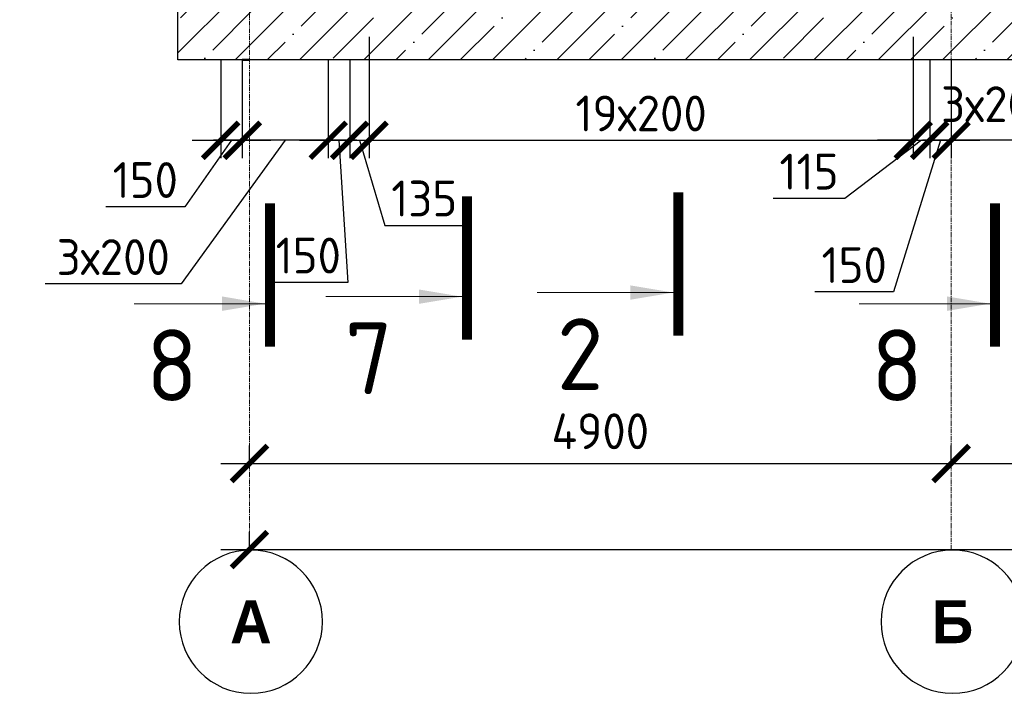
# Model space of a CAD drawing. Header units: millimetres. Extents: x 349531 to 1063351, y -131924 to 96186.
# Tile 112 of 228: x 571032 to 577907, y -31319 to -26616. Entities that reach past the tile are written whole.
import ezdxf

# ---------------------------------------------------------------- set-up
doc = ezdxf.new("R2010")
doc.units = ezdxf.units.MM
doc.linetypes.add('______5', pattern=[1100, 800, -100, 100, -100])
doc.linetypes.add('осевая', pattern=[50.8, 31.75, -6.35, 6.35, -6.35])
for name, color, linetype, lineweight in [('Standard', 7, 'Continuous', 25), ('Оси', 40, '______5', 18), ('размер', 1, 'Continuous', 25), ('РАЗМЕРЫ', 1, 'Continuous', 9), ('Узлы', 7, 'Continuous', 0)]:
    doc.layers.add(name, color=color, linetype=linetype, lineweight=lineweight)
doc.styles.add('Century Gothic', font='GOTHIC.TTF')
doc.styles.add('GOST-2.304_Type-B', font='GOST_Common.ttf')
doc.dimstyles.new('СПДС', dxfattribs={"dimscale": 100, "dimtxt": 2.5, "dimasz": 2.5, "dimexe": 1.25, "dimexo": 0, "dimtad": 1, "dimdec": 0, "dimtxsty": 'GOST-2.304_Type-B', "dimblk": 'ARCHTICK', "dimcen": 2.5, "dimdle": 2, "dimadec": 0, "dimazin": 2, "dimtfac": 0.75, "dimtdec": 0, "dimtmove": 1, "dimatfit": 3, "dimfxl": 1, "dimtolj": 1, "dimarcsym": 1})

# ---------------------------------------------------------------- blocks, each defined once
blk = doc.blocks.new('_ArchTick')
at = {"color": 0, "linetype": 'ByBlock', "const_width": 0.15}
blk.add_lwpolyline([(-0.5, -0.5), (0.5, 0.5)], dxfattribs=at)
blk = doc.blocks.new('*D775')
at = {"color": 0, "lineweight": -2, "transparency": 16777216}
for p, q in [((523723, -30243.5), (523723, -30118.5)), ((570523, -30357.9), (570523, -30118.5)), ((523523, -30243.5), (570723, -30243.5))]:
    blk.add_line(p, q, dxfattribs=at)
at = {"layer": 'DEFPOINTS', "color": 0, "transparency": 16777216}
for p in [(523723, -30243.5), (570523, -30243.5), (570523, -30357.9)]:
    blk.add_point(p, dxfattribs=at)
at = {"color": 0, "lineweight": -2, "transparency": 16777216, "xscale": 250, "yscale": 250, "zscale": 250, "rotation": 180}
blk.add_blockref('_ArchTick', (523723, -30243.5), dxfattribs=at)
at = {"color": 0, "lineweight": -2, "transparency": 16777216, "xscale": 250, "yscale": 250, "zscale": 250}
blk.add_blockref('_ArchTick', (570523, -30243.5), dxfattribs=at)
at = {"color": 0, "transparency": 16777216, "insert": (541940.4, -30132.9), "char_height": 250, "width": 104166.667, "attachment_point": 5, "style": 'GOST-2.304_Type-B'}
blk.add_mtext('\\A1;46800', dxfattribs=at)
blk = doc.blocks.new('*D777')
at = {"color": 0, "lineweight": -2, "transparency": 16777216}
for p, q in [((527823, -29726.7), (527823, -29601.7)), ((532023, -29726.7), (532023, -29601.7)), ((527623, -29726.7), (532223, -29726.7))]:
    blk.add_line(p, q, dxfattribs=at)
at = {"layer": 'DEFPOINTS', "color": 0, "transparency": 16777216}
for p in [(527823, -29726.7), (532023, -29726.7), (532023, -29726.7)]:
    blk.add_point(p, dxfattribs=at)
at = {"color": 0, "lineweight": -2, "transparency": 16777216, "xscale": 250, "yscale": 250, "zscale": 250, "rotation": 180}
blk.add_blockref('_ArchTick', (527823, -29726.7), dxfattribs=at)
at = {"color": 0, "lineweight": -2, "transparency": 16777216, "xscale": 250, "yscale": 250, "zscale": 250}
blk.add_blockref('_ArchTick', (532023, -29726.7), dxfattribs=at)
at = {"color": 0, "transparency": 16777216, "insert": (529897.8, -29501.7), "char_height": 250, "width": 83333.333, "attachment_point": 5, "style": 'GOST-2.304_Type-B'}
blk.add_mtext('\\A1;4200', dxfattribs=at)
blk = doc.blocks.new('*D778')
at = {"color": 0, "lineweight": -2, "transparency": 16777216}
for p, q in [((532473, -29726.7), (532473, -29601.7)), ((537073, -29726.7), (537073, -29601.7)), ((532273, -29726.7), (537273, -29726.7))]:
    blk.add_line(p, q, dxfattribs=at)
at = {"layer": 'DEFPOINTS', "color": 0, "transparency": 16777216}
for p in [(532473, -29726.7), (537073, -29726.7), (537073, -29726.7)]:
    blk.add_point(p, dxfattribs=at)
at = {"color": 0, "lineweight": -2, "transparency": 16777216, "xscale": 250, "yscale": 250, "zscale": 250, "rotation": 180}
blk.add_blockref('_ArchTick', (532473, -29726.7), dxfattribs=at)
at = {"color": 0, "lineweight": -2, "transparency": 16777216, "xscale": 250, "yscale": 250, "zscale": 250}
blk.add_blockref('_ArchTick', (537073, -29726.7), dxfattribs=at)
at = {"color": 0, "transparency": 16777216, "insert": (534747.8, -29501.7), "char_height": 250, "width": 83333.333, "attachment_point": 5, "style": 'GOST-2.304_Type-B'}
blk.add_mtext('\\A1;4600', dxfattribs=at)
blk = doc.blocks.new('*D779')
at = {"color": 0, "lineweight": -2, "transparency": 16777216}
for p, q in [((537073, -29726.7), (537073, -29601.7)), ((540523, -29726.7), (540523, -29601.7)), ((536873, -29726.7), (540723, -29726.7))]:
    blk.add_line(p, q, dxfattribs=at)
at = {"layer": 'DEFPOINTS', "color": 0, "transparency": 16777216}
for p in [(537073, -29726.7), (540523, -29726.7), (540523, -29726.7)]:
    blk.add_point(p, dxfattribs=at)
at = {"color": 0, "lineweight": -2, "transparency": 16777216, "xscale": 250, "yscale": 250, "zscale": 250, "rotation": 180}
blk.add_blockref('_ArchTick', (537073, -29726.7), dxfattribs=at)
at = {"color": 0, "lineweight": -2, "transparency": 16777216, "xscale": 250, "yscale": 250, "zscale": 250}
blk.add_blockref('_ArchTick', (540523, -29726.7), dxfattribs=at)
at = {"color": 0, "transparency": 16777216, "insert": (538772.8, -29501.7), "char_height": 250, "width": 83333.333, "attachment_point": 5, "style": 'GOST-2.304_Type-B'}
blk.add_mtext('\\A1;3450', dxfattribs=at)
blk = doc.blocks.new('*D780')
at = {"color": 0, "lineweight": -2, "transparency": 16777216}
for p, q in [((540523, -29726.7), (540523, -29601.7)), ((543573, -29726.7), (543573, -29601.7)), ((540323, -29726.7), (543773, -29726.7))]:
    blk.add_line(p, q, dxfattribs=at)
at = {"layer": 'DEFPOINTS', "color": 0, "transparency": 16777216}
for p in [(540523, -29726.7), (543573, -29726.7), (543573, -29726.7)]:
    blk.add_point(p, dxfattribs=at)
at = {"color": 0, "lineweight": -2, "transparency": 16777216, "xscale": 250, "yscale": 250, "zscale": 250, "rotation": 180}
blk.add_blockref('_ArchTick', (540523, -29726.7), dxfattribs=at)
at = {"color": 0, "lineweight": -2, "transparency": 16777216, "xscale": 250, "yscale": 250, "zscale": 250}
blk.add_blockref('_ArchTick', (543573, -29726.7), dxfattribs=at)
at = {"color": 0, "transparency": 16777216, "insert": (542022.8, -29501.7), "char_height": 250, "width": 83333.333, "attachment_point": 5, "style": 'GOST-2.304_Type-B'}
blk.add_mtext('\\A1;3050', dxfattribs=at)
blk = doc.blocks.new('*D781')
at = {"color": 0, "lineweight": -2, "transparency": 16777216}
for p, q in [((543573, -29726.7), (543573, -29601.7)), ((545123, -29726.7), (545123, -29601.7)), ((543373, -29726.7), (545323, -29726.7))]:
    blk.add_line(p, q, dxfattribs=at)
at = {"layer": 'DEFPOINTS', "color": 0, "transparency": 16777216}
for p in [(543573, -29726.7), (545123, -29726.7), (545123, -29726.7)]:
    blk.add_point(p, dxfattribs=at)
at = {"color": 0, "lineweight": -2, "transparency": 16777216, "xscale": 250, "yscale": 250, "zscale": 250, "rotation": 180}
blk.add_blockref('_ArchTick', (543573, -29726.7), dxfattribs=at)
at = {"color": 0, "lineweight": -2, "transparency": 16777216, "xscale": 250, "yscale": 250, "zscale": 250}
blk.add_blockref('_ArchTick', (545123, -29726.7), dxfattribs=at)
at = {"color": 0, "transparency": 16777216, "insert": (544348, -29501.7), "char_height": 250, "width": 83333.333, "attachment_point": 5, "style": 'GOST-2.304_Type-B'}
blk.add_mtext('\\A1;1550', dxfattribs=at)
blk = doc.blocks.new('*D782')
at = {"color": 0, "lineweight": -2, "transparency": 16777216}
for p, q in [((545123, -29726.7), (545123, -29601.7)), ((550823, -29726.7), (550823, -29601.7)), ((544923, -29726.7), (551023, -29726.7))]:
    blk.add_line(p, q, dxfattribs=at)
at = {"layer": 'DEFPOINTS', "color": 0, "transparency": 16777216}
for p in [(545123, -29726.7), (550823, -29726.7), (550823, -29726.7)]:
    blk.add_point(p, dxfattribs=at)
at = {"color": 0, "lineweight": -2, "transparency": 16777216, "xscale": 250, "yscale": 250, "zscale": 250, "rotation": 180}
blk.add_blockref('_ArchTick', (545123, -29726.7), dxfattribs=at)
at = {"color": 0, "lineweight": -2, "transparency": 16777216, "xscale": 250, "yscale": 250, "zscale": 250}
blk.add_blockref('_ArchTick', (550823, -29726.7), dxfattribs=at)
at = {"color": 0, "transparency": 16777216, "insert": (547947.8, -29501.7), "char_height": 250, "width": 83333.333, "attachment_point": 5, "style": 'GOST-2.304_Type-B'}
blk.add_mtext('\\A1;5700', dxfattribs=at)
blk = doc.blocks.new('*D783')
at = {"color": 0, "lineweight": -2, "transparency": 16777216}
for p, q in [((550823, -29726.7), (550823, -29601.7)), ((555223, -29726.7), (555223, -29601.7)), ((550623, -29726.7), (555423, -29726.7))]:
    blk.add_line(p, q, dxfattribs=at)
at = {"layer": 'DEFPOINTS', "color": 0, "transparency": 16777216}
for p in [(550823, -29726.7), (555223, -29726.7), (555223, -29726.7)]:
    blk.add_point(p, dxfattribs=at)
at = {"color": 0, "lineweight": -2, "transparency": 16777216, "xscale": 250, "yscale": 250, "zscale": 250, "rotation": 180}
blk.add_blockref('_ArchTick', (550823, -29726.7), dxfattribs=at)
at = {"color": 0, "lineweight": -2, "transparency": 16777216, "xscale": 250, "yscale": 250, "zscale": 250}
blk.add_blockref('_ArchTick', (555223, -29726.7), dxfattribs=at)
at = {"color": 0, "transparency": 16777216, "insert": (552997.8, -29501.7), "char_height": 250, "width": 83333.333, "attachment_point": 5, "style": 'GOST-2.304_Type-B'}
blk.add_mtext('\\A1;4400', dxfattribs=at)
blk = doc.blocks.new('*D784')
at = {"color": 0, "lineweight": -2, "transparency": 16777216}
for p, q in [((555223, -29726.7), (555223, -29601.7)), ((557523, -29726.7), (557523, -29601.7)), ((555023, -29726.7), (557723, -29726.7))]:
    blk.add_line(p, q, dxfattribs=at)
at = {"layer": 'DEFPOINTS', "color": 0, "transparency": 16777216}
for p in [(555223, -29726.7), (557523, -29726.7), (557523, -29726.7)]:
    blk.add_point(p, dxfattribs=at)
at = {"color": 0, "lineweight": -2, "transparency": 16777216, "xscale": 250, "yscale": 250, "zscale": 250, "rotation": 180}
blk.add_blockref('_ArchTick', (555223, -29726.7), dxfattribs=at)
at = {"color": 0, "lineweight": -2, "transparency": 16777216, "xscale": 250, "yscale": 250, "zscale": 250}
blk.add_blockref('_ArchTick', (557523, -29726.7), dxfattribs=at)
at = {"color": 0, "transparency": 16777216, "insert": (556347.8, -29501.7), "char_height": 250, "width": 83333.333, "attachment_point": 5, "style": 'GOST-2.304_Type-B'}
blk.add_mtext('\\A1;2300', dxfattribs=at)
blk = doc.blocks.new('*D785')
at = {"color": 0, "lineweight": -2, "transparency": 16777216}
for p, q in [((557523, -29726.7), (557523, -29601.7)), ((560523, -29726.7), (560523, -29601.7)), ((557323, -29726.7), (560723, -29726.7))]:
    blk.add_line(p, q, dxfattribs=at)
at = {"layer": 'DEFPOINTS', "color": 0, "transparency": 16777216}
for p in [(557523, -29726.7), (560523, -29726.7), (560523, -29726.7)]:
    blk.add_point(p, dxfattribs=at)
at = {"color": 0, "lineweight": -2, "transparency": 16777216, "xscale": 250, "yscale": 250, "zscale": 250, "rotation": 180}
blk.add_blockref('_ArchTick', (557523, -29726.7), dxfattribs=at)
at = {"color": 0, "lineweight": -2, "transparency": 16777216, "xscale": 250, "yscale": 250, "zscale": 250}
blk.add_blockref('_ArchTick', (560523, -29726.7), dxfattribs=at)
at = {"color": 0, "transparency": 16777216, "insert": (558997.8, -29501.7), "char_height": 250, "width": 83333.333, "attachment_point": 5, "style": 'GOST-2.304_Type-B'}
blk.add_mtext('\\A1;3000', dxfattribs=at)
blk = doc.blocks.new('*D786')
at = {"color": 0, "lineweight": -2, "transparency": 16777216}
for p, q in [((560523, -29726.7), (560523, -29601.7)), ((564323, -29726.7), (564323, -29601.7)), ((560323, -29726.7), (564523, -29726.7))]:
    blk.add_line(p, q, dxfattribs=at)
at = {"layer": 'DEFPOINTS', "color": 0, "transparency": 16777216}
for p in [(560523, -29726.7), (564323, -29726.7), (564323, -29726.7)]:
    blk.add_point(p, dxfattribs=at)
at = {"color": 0, "lineweight": -2, "transparency": 16777216, "xscale": 250, "yscale": 250, "zscale": 250, "rotation": 180}
blk.add_blockref('_ArchTick', (560523, -29726.7), dxfattribs=at)
at = {"color": 0, "lineweight": -2, "transparency": 16777216, "xscale": 250, "yscale": 250, "zscale": 250}
blk.add_blockref('_ArchTick', (564323, -29726.7), dxfattribs=at)
at = {"color": 0, "transparency": 16777216, "insert": (562423, -29501.7), "char_height": 250, "width": 83333.333, "attachment_point": 5, "style": 'GOST-2.304_Type-B'}
blk.add_mtext('\\A1;3800', dxfattribs=at)
blk = doc.blocks.new('*D787')
at = {"color": 0, "lineweight": -2, "transparency": 16777216}
for p, q in [((564323, -29726.7), (564323, -29601.7)), ((570523, -29726.7), (570523, -29601.7)), ((564123, -29726.7), (570723, -29726.7))]:
    blk.add_line(p, q, dxfattribs=at)
at = {"layer": 'DEFPOINTS', "color": 0, "transparency": 16777216}
for p in [(564323, -29726.7), (570523, -29726.7), (570523, -29726.7)]:
    blk.add_point(p, dxfattribs=at)
at = {"color": 0, "lineweight": -2, "transparency": 16777216, "xscale": 250, "yscale": 250, "zscale": 250, "rotation": 180}
blk.add_blockref('_ArchTick', (564323, -29726.7), dxfattribs=at)
at = {"color": 0, "lineweight": -2, "transparency": 16777216, "xscale": 250, "yscale": 250, "zscale": 250}
blk.add_blockref('_ArchTick', (570523, -29726.7), dxfattribs=at)
at = {"color": 0, "transparency": 16777216, "insert": (567397.8, -29501.7), "char_height": 250, "width": 83333.333, "attachment_point": 5, "style": 'GOST-2.304_Type-B'}
blk.add_mtext('\\A1;6200', dxfattribs=at)
blk = doc.blocks.new('*D789')
at = {"color": 0, "lineweight": -2, "transparency": 16777216}
for p, q in [((572635.6, -30315.4), (572635.6, -30190.4)), ((589035.6, -30315.4), (589035.6, -30190.4)), ((572435.6, -30315.4), (589235.6, -30315.4))]:
    blk.add_line(p, q, dxfattribs=at)
at = {"layer": 'DEFPOINTS', "color": 0, "transparency": 16777216}
for p in [(572635.6, -30315.4), (589035.6, -30315.4), (589035.6, -30315.4)]:
    blk.add_point(p, dxfattribs=at)
at = {"color": 0, "lineweight": -2, "transparency": 16777216, "xscale": 250, "yscale": 250, "zscale": 250, "rotation": 180}
blk.add_blockref('_ArchTick', (572635.6, -30315.4), dxfattribs=at)
at = {"color": 0, "lineweight": -2, "transparency": 16777216, "xscale": 250, "yscale": 250, "zscale": 250}
blk.add_blockref('_ArchTick', (589035.6, -30315.4), dxfattribs=at)
at = {"color": 0, "transparency": 16777216, "insert": (580477, -30090.4), "char_height": 250, "width": 104166.667, "attachment_point": 5, "style": 'GOST-2.304_Type-B'}
blk.add_mtext('\\A1;16400', dxfattribs=at)
blk = doc.blocks.new('NSY101')
at = {"color": 0, "linetype": 'ByBlock', "lineweight": -2}
blk.add_circle((0, 0), 50, dxfattribs=at)
blk = doc.blocks.new('*D790')
at = {"color": 0, "lineweight": -2, "transparency": 16777216}
for p, q in [((572635.6, -29714.3), (572635.6, -29589.3)), ((577535.6, -29714.3), (577535.6, -29589.3)), ((572435.6, -29714.3), (577735.6, -29714.3))]:
    blk.add_line(p, q, dxfattribs=at)
at = {"layer": 'DEFPOINTS', "color": 0, "transparency": 16777216}
for p in [(572635.6, -29714.3), (577535.6, -29714.3), (577535.6, -29714.3)]:
    blk.add_point(p, dxfattribs=at)
at = {"color": 0, "lineweight": -2, "transparency": 16777216, "xscale": 250, "yscale": 250, "zscale": 250, "rotation": 180}
blk.add_blockref('_ArchTick', (572635.6, -29714.3), dxfattribs=at)
at = {"color": 0, "lineweight": -2, "transparency": 16777216, "xscale": 250, "yscale": 250, "zscale": 250}
blk.add_blockref('_ArchTick', (577535.6, -29714.3), dxfattribs=at)
at = {"color": 0, "transparency": 16777216, "insert": (575085.6, -29489.3), "char_height": 250, "width": 83333.333, "attachment_point": 5, "style": 'GOST-2.304_Type-B'}
blk.add_mtext('\\A1;4900', dxfattribs=at)
blk = doc.blocks.new('*D791')
at = {"color": 0, "lineweight": -2, "transparency": 16777216}
for p, q in [((577535.6, -29714.3), (577535.6, -29589.3)), ((580035.6, -29714.3), (580035.6, -29589.3)), ((577335.6, -29714.3), (580235.6, -29714.3))]:
    blk.add_line(p, q, dxfattribs=at)
at = {"layer": 'DEFPOINTS', "color": 0, "transparency": 16777216}
for p in [(577535.6, -29714.3), (580035.6, -29714.3), (580035.6, -29714.3)]:
    blk.add_point(p, dxfattribs=at)
at = {"color": 0, "lineweight": -2, "transparency": 16777216, "xscale": 250, "yscale": 250, "zscale": 250, "rotation": 180}
blk.add_blockref('_ArchTick', (577535.6, -29714.3), dxfattribs=at)
at = {"color": 0, "lineweight": -2, "transparency": 16777216, "xscale": 250, "yscale": 250, "zscale": 250}
blk.add_blockref('_ArchTick', (580035.6, -29714.3), dxfattribs=at)
at = {"color": 0, "transparency": 16777216, "insert": (578760.5, -29489.3), "char_height": 250, "width": 83333.333, "attachment_point": 5, "style": 'GOST-2.304_Type-B'}
blk.add_mtext('\\A1;2500', dxfattribs=at)
blk = doc.blocks.new('*D792')
at = {"color": 0, "lineweight": -2, "transparency": 16777216}
for p, q in [((580035.6, -29714.3), (580035.6, -29589.3)), ((581835.6, -29714.3), (581835.6, -29589.3)), ((579835.6, -29714.3), (582035.6, -29714.3))]:
    blk.add_line(p, q, dxfattribs=at)
at = {"layer": 'DEFPOINTS', "color": 0, "transparency": 16777216}
for p in [(580035.6, -29714.3), (581835.6, -29714.3), (581835.6, -29714.3)]:
    blk.add_point(p, dxfattribs=at)
at = {"color": 0, "lineweight": -2, "transparency": 16777216, "xscale": 250, "yscale": 250, "zscale": 250, "rotation": 180}
blk.add_blockref('_ArchTick', (580035.6, -29714.3), dxfattribs=at)
at = {"color": 0, "lineweight": -2, "transparency": 16777216, "xscale": 250, "yscale": 250, "zscale": 250}
blk.add_blockref('_ArchTick', (581835.6, -29714.3), dxfattribs=at)
at = {"color": 0, "transparency": 16777216, "insert": (580910.5, -29489.3), "char_height": 250, "width": 83333.333, "attachment_point": 5, "style": 'GOST-2.304_Type-B'}
blk.add_mtext('\\A1;1800', dxfattribs=at)
blk = doc.blocks.new('*D793')
at = {"color": 0, "lineweight": -2, "transparency": 16777216}
for p, q in [((581835.6, -29714.3), (581835.6, -29589.3)), ((582935.6, -29714.3), (582935.6, -29589.3)), ((581635.6, -29714.3), (583135.6, -29714.3))]:
    blk.add_line(p, q, dxfattribs=at)
at = {"layer": 'DEFPOINTS', "color": 0, "transparency": 16777216}
for p in [(581835.6, -29714.3), (582935.6, -29714.3), (582935.6, -29714.3)]:
    blk.add_point(p, dxfattribs=at)
at = {"color": 0, "lineweight": -2, "transparency": 16777216, "xscale": 250, "yscale": 250, "zscale": 250, "rotation": 180}
blk.add_blockref('_ArchTick', (581835.6, -29714.3), dxfattribs=at)
at = {"color": 0, "lineweight": -2, "transparency": 16777216, "xscale": 250, "yscale": 250, "zscale": 250}
blk.add_blockref('_ArchTick', (582935.6, -29714.3), dxfattribs=at)
at = {"color": 0, "transparency": 16777216, "insert": (582385.6, -29489.3), "char_height": 250, "width": 83333.333, "attachment_point": 5, "style": 'GOST-2.304_Type-B'}
blk.add_mtext('\\A1;1100', dxfattribs=at)
blk = doc.blocks.new('*D794')
at = {"color": 0, "lineweight": -2, "transparency": 16777216}
for p, q in [((582935.6, -29714.3), (582935.6, -29589.3)), ((585935.6, -29714.3), (585935.6, -29589.3)), ((582735.6, -29714.3), (586135.6, -29714.3))]:
    blk.add_line(p, q, dxfattribs=at)
at = {"layer": 'DEFPOINTS', "color": 0, "transparency": 16777216}
for p in [(582935.6, -29714.3), (585935.6, -29714.3), (585935.6, -29714.3)]:
    blk.add_point(p, dxfattribs=at)
at = {"color": 0, "lineweight": -2, "transparency": 16777216, "xscale": 250, "yscale": 250, "zscale": 250, "rotation": 180}
blk.add_blockref('_ArchTick', (582935.6, -29714.3), dxfattribs=at)
at = {"color": 0, "lineweight": -2, "transparency": 16777216, "xscale": 250, "yscale": 250, "zscale": 250}
blk.add_blockref('_ArchTick', (585935.6, -29714.3), dxfattribs=at)
at = {"color": 0, "transparency": 16777216, "insert": (584410.5, -29489.3), "char_height": 250, "width": 83333.333, "attachment_point": 5, "style": 'GOST-2.304_Type-B'}
blk.add_mtext('\\A1;3000', dxfattribs=at)
blk = doc.blocks.new('*D795')
at = {"color": 0, "lineweight": -2, "transparency": 16777216}
for p, q in [((585935.6, -29714.3), (585935.6, -29589.3)), ((589035.6, -30137.8), (589035.6, -29589.3)), ((585735.6, -29714.3), (589235.6, -29714.3))]:
    blk.add_line(p, q, dxfattribs=at)
at = {"layer": 'DEFPOINTS', "color": 0, "transparency": 16777216}
for p in [(585935.6, -29714.3), (589035.6, -29714.3), (589035.6, -30137.8)]:
    blk.add_point(p, dxfattribs=at)
at = {"color": 0, "lineweight": -2, "transparency": 16777216, "xscale": 250, "yscale": 250, "zscale": 250, "rotation": 180}
blk.add_blockref('_ArchTick', (585935.6, -29714.3), dxfattribs=at)
at = {"color": 0, "lineweight": -2, "transparency": 16777216, "xscale": 250, "yscale": 250, "zscale": 250}
blk.add_blockref('_ArchTick', (589035.6, -29714.3), dxfattribs=at)
at = {"color": 0, "transparency": 16777216, "insert": (587485.6, -29489.3), "char_height": 250, "width": 83333.333, "attachment_point": 5, "style": 'GOST-2.304_Type-B'}
blk.add_mtext('\\A1;3100', dxfattribs=at)
blk = doc.blocks.new('*D848')
at = {"color": 0, "lineweight": -2, "transparency": 16777216}
for p, q in [((598649.9, -29135.4), (598649.9, -29889.1)), ((594550.2, -29764.1), (594550.2, -29639.1)), ((594350.2, -29764.1), (598849.9, -29764.1))]:
    blk.add_line(p, q, dxfattribs=at)
at = {"layer": 'DEFPOINTS', "color": 0, "transparency": 16777216}
for p in [(598649.9, -29135.4), (594550.2, -29764.1), (598649.9, -29764.1)]:
    blk.add_point(p, dxfattribs=at)
at = {"color": 0, "lineweight": -2, "transparency": 16777216, "xscale": 250, "yscale": 250, "zscale": 250, "rotation": 180}
blk.add_blockref('_ArchTick', (594550.2, -29764.1), dxfattribs=at)
at = {"color": 0, "lineweight": -2, "transparency": 16777216, "xscale": 250, "yscale": 250, "zscale": 250}
blk.add_blockref('_ArchTick', (598649.9, -29764.1), dxfattribs=at)
at = {"color": 0, "transparency": 16777216, "insert": (596600.1, -29539.1), "char_height": 250, "width": 83333.333, "attachment_point": 5, "style": 'GOST-2.304_Type-B'}
blk.add_mtext('\\A1;4100', dxfattribs=at)
blk = doc.blocks.new('*D1342')
at = {"layer": 'DEFPOINTS', "color": 0, "lineweight": 50, "transparency": 16777216}
for p in [(572435.6, -26896), (572585.6, -26896), (572585.6, -27457.9)]:
    blk.add_point(p, dxfattribs=at)
at = {"layer": 'РАЗМЕРЫ', "color": 0, "lineweight": -2, "transparency": 16777216}
for p, q in [((572435.6, -26896), (572435.6, -27582.9)), ((572585.6, -26896), (572585.6, -27582.9)), ((572510.6, -27457.9), (572183.5, -27922.7)), ((572235.6, -27457.9), (572785.6, -27457.9)), ((572183.5, -27922.7), (571633.5, -27922.7))]:
    blk.add_line(p, q, dxfattribs=at)
at = {"layer": 'РАЗМЕРЫ', "color": 0, "lineweight": -2, "transparency": 16777216, "xscale": 250, "yscale": 250, "zscale": 250, "rotation": 180}
blk.add_blockref('_ArchTick', (572435.6, -27457.9), dxfattribs=at)
at = {"layer": 'РАЗМЕРЫ', "color": 0, "lineweight": -2, "transparency": 16777216, "xscale": 250, "yscale": 250, "zscale": 250}
blk.add_blockref('_ArchTick', (572585.6, -27457.9), dxfattribs=at)
at = {"layer": 'РАЗМЕРЫ', "color": 0, "transparency": 16777216, "insert": (571908.5, -27735.2), "char_height": 250, "attachment_point": 5, "style": 'GOST-2.304_Type-B'}
blk.add_mtext('\\A1;150', dxfattribs=at)
blk = doc.blocks.new('*D1343')
at = {"layer": 'DEFPOINTS', "color": 0, "lineweight": 50, "transparency": 16777216}
for p in [(573185.6, -26896), (573335.6, -26896), (573335.6, -27457.9)]:
    blk.add_point(p, dxfattribs=at)
at = {"layer": 'РАЗМЕРЫ', "color": 0, "lineweight": -2, "transparency": 16777216}
for p, q in [((573185.6, -26896), (573185.6, -27582.9)), ((573335.6, -26896), (573335.6, -27582.9)), ((572985.6, -27457.9), (573535.6, -27457.9)), ((573260.6, -27457.9), (573321.6, -28450.1)), ((573321.6, -28450.1), (572771.6, -28450.1))]:
    blk.add_line(p, q, dxfattribs=at)
at = {"layer": 'РАЗМЕРЫ', "color": 0, "lineweight": -2, "transparency": 16777216, "xscale": 250, "yscale": 250, "zscale": 250, "rotation": 180}
blk.add_blockref('_ArchTick', (573185.6, -27457.9), dxfattribs=at)
at = {"layer": 'РАЗМЕРЫ', "color": 0, "lineweight": -2, "transparency": 16777216, "xscale": 250, "yscale": 250, "zscale": 250}
blk.add_blockref('_ArchTick', (573335.6, -27457.9), dxfattribs=at)
at = {"layer": 'РАЗМЕРЫ', "color": 0, "transparency": 16777216, "insert": (573046.6, -28262.6), "char_height": 250, "attachment_point": 5, "style": 'GOST-2.304_Type-B'}
blk.add_mtext('\\A1;150', dxfattribs=at)
blk = doc.blocks.new('*D1344')
at = {"layer": 'DEFPOINTS', "color": 0, "lineweight": 50, "transparency": 16777216}
for p in [(572585.6, -26947.8), (573185.6, -27054.4), (572585.6, -27457.9)]:
    blk.add_point(p, dxfattribs=at)
at = {"layer": 'РАЗМЕРЫ', "color": 0, "lineweight": -2, "transparency": 16777216}
for p, q in [((572585.6, -26947.8), (572585.6, -27582.9)), ((573185.6, -27054.4), (573185.6, -27582.9)), ((572885.6, -27457.9), (572159.8, -28460.6)), ((573385.6, -27457.9), (572385.6, -27457.9)), ((572159.8, -28460.6), (571209.8, -28460.6))]:
    blk.add_line(p, q, dxfattribs=at)
at = {"layer": 'РАЗМЕРЫ', "color": 0, "lineweight": -2, "transparency": 16777216, "xscale": 250, "yscale": 250, "zscale": 250, "rotation": 180}
blk.add_blockref('_ArchTick', (572585.6, -27457.9), dxfattribs=at)
at = {"layer": 'РАЗМЕРЫ', "color": 0, "lineweight": -2, "transparency": 16777216, "xscale": 250, "yscale": 250, "zscale": 250}
blk.add_blockref('_ArchTick', (573185.6, -27457.9), dxfattribs=at)
at = {"layer": 'РАЗМЕРЫ', "color": 0, "transparency": 16777216, "insert": (571684.8, -28273.1), "char_height": 250, "attachment_point": 5, "style": 'GOST-2.304_Type-B'}
blk.add_mtext('\\A1;3х200', dxfattribs=at)
blk = doc.blocks.new('*D1345')
at = {"layer": 'DEFPOINTS', "color": 0, "lineweight": 50, "transparency": 16777216}
for p in [(577385.6, -26896), (577535.6, -26896), (577535.6, -27457.9)]:
    blk.add_point(p, dxfattribs=at)
at = {"layer": 'РАЗМЕРЫ', "color": 0, "lineweight": -2, "transparency": 16777216}
for p, q in [((577385.6, -26896), (577385.6, -27582.9)), ((577535.6, -26896), (577535.6, -27582.9)), ((577460.6, -27457.9), (577133.5, -28516.4)), ((577185.6, -27457.9), (577735.6, -27457.9)), ((577133.5, -28516.4), (576583.5, -28516.4))]:
    blk.add_line(p, q, dxfattribs=at)
at = {"layer": 'РАЗМЕРЫ', "color": 0, "lineweight": -2, "transparency": 16777216, "xscale": 250, "yscale": 250, "zscale": 250, "rotation": 180}
blk.add_blockref('_ArchTick', (577385.6, -27457.9), dxfattribs=at)
at = {"layer": 'РАЗМЕРЫ', "color": 0, "lineweight": -2, "transparency": 16777216, "xscale": 250, "yscale": 250, "zscale": 250}
blk.add_blockref('_ArchTick', (577535.6, -27457.9), dxfattribs=at)
at = {"layer": 'РАЗМЕРЫ', "color": 0, "transparency": 16777216, "insert": (576858.5, -28328.9), "char_height": 250, "attachment_point": 5, "style": 'GOST-2.304_Type-B'}
blk.add_mtext('\\A1;150', dxfattribs=at)
blk = doc.blocks.new('*D1347')
at = {"layer": 'DEFPOINTS', "color": 0, "lineweight": 50, "transparency": 16777216}
for p in [(577535.6, -26947.8), (578135.6, -27054.4), (577535.6, -27457.9)]:
    blk.add_point(p, dxfattribs=at)
at = {"layer": 'РАЗМЕРЫ', "color": 0, "lineweight": -2, "transparency": 16777216}
for p, q in [((577535.6, -26947.8), (577535.6, -27582.9)), ((578135.6, -27054.4), (578135.6, -27582.9)), ((578335.6, -27457.9), (577335.6, -27457.9))]:
    blk.add_line(p, q, dxfattribs=at)
at = {"layer": 'РАЗМЕРЫ', "color": 0, "lineweight": -2, "transparency": 16777216, "xscale": 250, "yscale": 250, "zscale": 250, "rotation": 180}
blk.add_blockref('_ArchTick', (577535.6, -27457.9), dxfattribs=at)
at = {"layer": 'РАЗМЕРЫ', "color": 0, "lineweight": -2, "transparency": 16777216, "xscale": 250, "yscale": 250, "zscale": 250}
blk.add_blockref('_ArchTick', (578135.6, -27457.9), dxfattribs=at)
at = {"layer": 'РАЗМЕРЫ', "color": 0, "transparency": 16777216, "insert": (577860.5, -27205.8), "char_height": 250, "attachment_point": 5, "style": 'GOST-2.304_Type-B'}
blk.add_mtext('\\A1;3х200', dxfattribs=at)
blk = doc.blocks.new('*D1349')
at = {"layer": 'DEFPOINTS', "color": 0, "lineweight": 50, "transparency": 16777216}
for p in [(573470.6, -26735.6), (573335.6, -26963.3), (573470.6, -27457.9)]:
    blk.add_point(p, dxfattribs=at)
at = {"layer": 'РАЗМЕРЫ', "color": 0, "lineweight": -2, "transparency": 16777216}
for p, q in [((573470.6, -26735.6), (573470.6, -27582.9)), ((573335.6, -26963.3), (573335.6, -27582.9)), ((573135.6, -27457.9), (573670.6, -27457.9)), ((573403.1, -27457.9), (573581.2, -28051.6)), ((573581.2, -28051.6), (574131.2, -28051.6))]:
    blk.add_line(p, q, dxfattribs=at)
at = {"layer": 'РАЗМЕРЫ', "color": 0, "lineweight": -2, "transparency": 16777216, "xscale": 250, "yscale": 250, "zscale": 250, "rotation": 180}
blk.add_blockref('_ArchTick', (573335.6, -27457.9), dxfattribs=at)
at = {"layer": 'РАЗМЕРЫ', "color": 0, "lineweight": -2, "transparency": 16777216, "xscale": 250, "yscale": 250, "zscale": 250}
blk.add_blockref('_ArchTick', (573470.6, -27457.9), dxfattribs=at)
at = {"layer": 'РАЗМЕРЫ', "color": 0, "transparency": 16777216, "insert": (573856.2, -27864.1), "char_height": 250, "attachment_point": 5, "style": 'GOST-2.304_Type-B'}
blk.add_mtext('\\A1;135', dxfattribs=at)
blk = doc.blocks.new('*D1350')
at = {"layer": 'DEFPOINTS', "color": 0, "lineweight": 50, "transparency": 16777216}
for p in [(577270.6, -26735.6), (573470.6, -26758.2), (577270.6, -27457.9)]:
    blk.add_point(p, dxfattribs=at)
at = {"layer": 'РАЗМЕРЫ', "color": 0, "lineweight": -2, "transparency": 16777216}
for p, q in [((577270.6, -26735.6), (577270.6, -27582.9)), ((573470.6, -26758.2), (573470.6, -27582.9)), ((573270.6, -27457.9), (577470.6, -27457.9))]:
    blk.add_line(p, q, dxfattribs=at)
at = {"layer": 'РАЗМЕРЫ', "color": 0, "lineweight": -2, "transparency": 16777216, "xscale": 250, "yscale": 250, "zscale": 250, "rotation": 180}
blk.add_blockref('_ArchTick', (573470.6, -27457.9), dxfattribs=at)
at = {"layer": 'РАЗМЕРЫ', "color": 0, "lineweight": -2, "transparency": 16777216, "xscale": 250, "yscale": 250, "zscale": 250}
blk.add_blockref('_ArchTick', (577270.6, -27457.9), dxfattribs=at)
at = {"layer": 'РАЗМЕРЫ', "color": 0, "transparency": 16777216, "insert": (575370.6, -27270.4), "char_height": 250, "attachment_point": 5, "style": 'GOST-2.304_Type-B'}
blk.add_mtext('\\A1;19х200', dxfattribs=at)
blk = doc.blocks.new('*D1351')
at = {"layer": 'DEFPOINTS', "color": 0, "lineweight": 50, "transparency": 16777216}
for p in [(577270.6, -26863.7), (577385.6, -26919.1), (577385.6, -27457.9)]:
    blk.add_point(p, dxfattribs=at)
at = {"layer": 'РАЗМЕРЫ', "color": 0, "lineweight": -2, "transparency": 16777216}
for p, q in [((577270.6, -26863.7), (577270.6, -27582.9)), ((577385.6, -26919.1), (577385.6, -27582.9)), ((577328.1, -27457.9), (576792.9, -27864.1)), ((577270.6, -27457.9), (577020.6, -27457.9)), ((577270.6, -27457.9), (577385.6, -27457.9)), ((577270.6, -27457.9), (577385.6, -27457.9)), ((577385.6, -27457.9), (577635.6, -27457.9)), ((576792.9, -27864.1), (576292.9, -27864.1))]:
    blk.add_line(p, q, dxfattribs=at)
at = {"layer": 'РАЗМЕРЫ', "color": 0, "lineweight": -2, "transparency": 16777216, "xscale": 250, "yscale": 250, "zscale": 250}
blk.add_blockref('_ArchTick', (577270.6, -27457.9), dxfattribs=at)
at = {"layer": 'РАЗМЕРЫ', "color": 0, "lineweight": -2, "transparency": 16777216, "xscale": 250, "yscale": 250, "zscale": 250, "rotation": 180}
blk.add_blockref('_ArchTick', (577385.6, -27457.9), dxfattribs=at)
at = {"layer": 'РАЗМЕРЫ', "color": 0, "transparency": 16777216, "insert": (576542.9, -27676.6), "char_height": 250, "attachment_point": 5, "style": 'GOST-2.304_Type-B'}
blk.add_mtext('\\A1;115', dxfattribs=at)
blk = doc.blocks.new('*D1395')
at = {"color": 0, "lineweight": -2, "transparency": 16777216}
for p, q in [((610076.5, -29832.9), (610076.5, -29707.9)), ((611176.5, -29832.9), (611176.5, -29707.9)), ((611376.5, -29832.9), (609876.5, -29832.9))]:
    blk.add_line(p, q, dxfattribs=at)
at = {"layer": 'DEFPOINTS', "color": 0, "transparency": 16777216}
for p in [(610076.5, -29832.9), (610076.5, -29832.9), (611176.5, -29832.9)]:
    blk.add_point(p, dxfattribs=at)
at = {"color": 0, "lineweight": -2, "transparency": 16777216, "xscale": 250, "yscale": 250, "zscale": 250, "rotation": 180}
blk.add_blockref('_ArchTick', (610076.5, -29832.9), dxfattribs=at)
at = {"color": 0, "lineweight": -2, "transparency": 16777216, "xscale": 250, "yscale": 250, "zscale": 250}
blk.add_blockref('_ArchTick', (611176.5, -29832.9), dxfattribs=at)
at = {"color": 0, "transparency": 16777216, "insert": (610626.5, -29607.9), "char_height": 250, "width": 83333.333, "attachment_point": 5, "style": 'GOST-2.304_Type-B'}
blk.add_mtext('\\A1;1100', dxfattribs=at)
blk = doc.blocks.new('*D1393')
at = {"color": 0, "lineweight": -2, "transparency": 16777216}
for p, q in [((607076.5, -29832.9), (607076.5, -29707.9)), ((610076.5, -29832.9), (610076.5, -29707.9)), ((610276.5, -29832.9), (606876.5, -29832.9))]:
    blk.add_line(p, q, dxfattribs=at)
at = {"layer": 'DEFPOINTS', "color": 0, "transparency": 16777216}
for p in [(607076.5, -29832.9), (607076.5, -29832.9), (610076.5, -29832.9)]:
    blk.add_point(p, dxfattribs=at)
at = {"color": 0, "lineweight": -2, "transparency": 16777216, "xscale": 250, "yscale": 250, "zscale": 250, "rotation": 180}
blk.add_blockref('_ArchTick', (607076.5, -29832.9), dxfattribs=at)
at = {"color": 0, "lineweight": -2, "transparency": 16777216, "xscale": 250, "yscale": 250, "zscale": 250}
blk.add_blockref('_ArchTick', (610076.5, -29832.9), dxfattribs=at)
at = {"color": 0, "transparency": 16777216, "insert": (608601.6, -29607.9), "char_height": 250, "width": 83333.333, "attachment_point": 5, "style": 'GOST-2.304_Type-B'}
blk.add_mtext('\\A1;3000', dxfattribs=at)
blk = doc.blocks.new('*D1394')
at = {"color": 0, "lineweight": -2, "transparency": 16777216}
for p, q in [((603976.5, -30256.4), (603976.5, -29707.9)), ((607076.5, -29832.9), (607076.5, -29707.9)), ((607276.5, -29832.9), (603776.5, -29832.9))]:
    blk.add_line(p, q, dxfattribs=at)
at = {"layer": 'DEFPOINTS', "color": 0, "transparency": 16777216}
for p in [(603976.5, -29832.9), (607076.5, -29832.9), (603976.5, -30256.4)]:
    blk.add_point(p, dxfattribs=at)
at = {"color": 0, "lineweight": -2, "transparency": 16777216, "xscale": 250, "yscale": 250, "zscale": 250, "rotation": 180}
blk.add_blockref('_ArchTick', (603976.5, -29832.9), dxfattribs=at)
at = {"color": 0, "lineweight": -2, "transparency": 16777216, "xscale": 250, "yscale": 250, "zscale": 250}
blk.add_blockref('_ArchTick', (607076.5, -29832.9), dxfattribs=at)
at = {"color": 0, "transparency": 16777216, "insert": (605526.5, -29607.9), "char_height": 250, "width": 83333.333, "attachment_point": 5, "style": 'GOST-2.304_Type-B'}
blk.add_mtext('\\A1;3100', dxfattribs=at)

msp = doc.modelspace()

# ---------------------------------------------------------------- hatches: boundary and pattern name
at = {"layer": 'размер', "transparency": 33554648}
h = msp.add_hatch(dxfattribs=at)
h.set_pattern_fill('ANSI35', color=1, scale=50)
h.paths.add_polyline_path([(581835.6, -26296), (580035.6, -26296), (580035.6, -26896), (581835.6, -26896)])
h.paths.add_polyline_path([(585935.6, -26296), (582935.6, -26296), (582935.6, -26896), (585935.6, -26896)])
h.paths.add_polyline_path([(589035.6, -26296), (585935.6, -26296), (585935.6, -26896), (589035.6, -26896)])
h.paths.add_polyline_path([(589535.6, -26296), (589035.6, -26296), (589035.6, -26896), (589535.6, -26896)])
h.paths.add_polyline_path([(582935.6, -26296), (581835.6, -26296), (581835.6, -26896), (582935.6, -26896)])
h.paths.add_polyline_path([(580035.6, -26296), (577535.6, -26296), (577535.6, -26896), (580035.6, -26896)])
h.paths.add_polyline_path([(577535.6, -26296), (572635.6, -26296), (572635.6, -26896), (577535.6, -26896)])
h.paths.add_polyline_path([(572635.6, -26296), (572135.6, -26296), (572135.6, -26896), (572635.6, -26896)])

# ---------------------------------------------------------------- linework, layer by layer
at = {"layer": 'Standard', "linetype": 'Continuous', "lineweight": 30, "transparency": 33554687}
for p, q in [((572135.6, -26896), (572135.6, -26296)), ((589535.6, -26896), (572135.6, -26896))]:
    msp.add_line(p, q, dxfattribs=at)
at = {"layer": 'Оси', "color": 16, "linetype": 'осевая', "lineweight": 0, "transparency": 33554687}
for p, q in [((572635.6, -30315), (572635.6, -21260.3)), ((577535.6, -30315), (577535.6, -21260.3))]:
    msp.add_line(p, q, dxfattribs=at)
at = {"layer": 'РАЗМЕРЫ', "color": 1, "lineweight": 50}
msp.add_line((572585.6, -26896), (572635.6, -26896), dxfattribs=at)
at = {"layer": 'Узлы', "color": 1, "linetype": 'Continuous', "lineweight": 0}
for p, q in [((575595, -28520.7, 200), (574645, -28520.7, 200)), ((572779.9, -28598.4, 200), (571829.9, -28598.4, 200)), ((574119.4, -28549.4), (573169.4, -28549.4)), ((577842.6, -28598.4, 200), (576892.6, -28598.4, 200))]:
    msp.add_line(p, q, dxfattribs=at)
at = {"layer": 'Узлы', "color": 1, "linetype": 'Continuous', "lineweight": 0, "const_width": 70}
msp.add_lwpolyline([(574154.4, -28849.4), (574154.4, -27849.4)], dxfattribs=at)
at = {"layer": 'Узлы', "color": 1, "linetype": 'Continuous', "lineweight": 0, "const_width": 70, "elevation": 200}
for points in [[(575630, -28820.7), (575630, -27820.7)], [(572779.9, -28898.4), (572779.9, -27898.4)], [(577842.6, -28898.4), (577842.6, -27898.4)]]:
    msp.add_lwpolyline(points, dxfattribs=at)
at = {"layer": 'Узлы', "color": 1, "linetype": 'Continuous', "lineweight": 0}
for points in [[(574119.4, -28549.4), (573819, -28499.2), (573819, -28599.7)], [(575595, -28520.7, 200), (575294.5, -28470.5, 200), (575294.5, -28571, 200)], [(572744.9, -28598.4, 200), (572444.5, -28648.6, 200), (572444.5, -28548.1, 200)], [(577807.6, -28598.4, 200), (577507.2, -28648.6, 200), (577507.2, -28548.1, 200)]]:
    msp.add_solid(points, dxfattribs=at)

# ---------------------------------------------------------------- block references
at = {"layer": 'Оси', "color": 16, "linetype": 'Continuous', "lineweight": 25, "transparency": 33554687, "xscale": -9.999999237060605, "yscale": 9.999999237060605, "zscale": 9.999999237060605, "rotation": 270}
for p in [(572645.7, -30818.6), (577545.7, -30818.6)]:
    msp.add_blockref('NSY101', p, dxfattribs=at)

# ---------------------------------------------------------------- texts
at = {"layer": 'Оси', "color": 16, "linetype": 'Continuous', "lineweight": 25, "transparency": 33554687, "char_height": 300, "attachment_point": 5, "style": 'Century Gothic'}
for s, insert, width in [('\\A1;{\\fCentury Gothic|i0|b1;\\H300.000000;\\W1.000000;\\C16;А}\\P', (572645.7, -30818.6), 460), ('\\A1;{\\fCentury Gothic|i0|b1;\\H300.000000;\\W1.000000;\\C16;Б}\\P', (577545.7, -30818.6), 390)]:
    msp.add_mtext(s, dxfattribs=dict(at, insert=insert, width=width))
at = {"layer": 'Узлы', "color": 1, "linetype": 'Continuous', "lineweight": 0, "char_height": 500, "attachment_point": 5, "style": 'GOST-2.304_Type-B'}
for s, insert in [('7', (573469.4, -28979.4)), ('2', (574945, -28950.7, 200)), ('8', (572094.9, -29028.4, 200)), ('8', (577157.6, -29028.4, 200))]:
    msp.add_mtext_dynamic_manual_height_columns(s, width=723.88, gutter_width=25, heights=[0], dxfattribs=dict(at, insert=insert))

# ---------------------------------------------------------------- dimensions: what is measured, and where the dimension line sits
for base, p1, p2, picture, middle in [((598649.9, -29764.1), (594550.2, -29764.1), (598649.9, -29135.4), '*D848', (596600.1, -29764.1)), ((532023, -29726.7), (527823, -29726.7), (532023, -29726.7), '*D777', (529897.8, -29726.7)), ((537073, -29726.7), (532473, -29726.7), (537073, -29726.7), '*D778', (534747.8, -29726.7)), ((540523, -29726.7), (537073, -29726.7), (540523, -29726.7), '*D779', (538772.8, -29726.7)), ((543573, -29726.7), (540523, -29726.7), (543573, -29726.7), '*D780', (542022.8, -29726.7)), ((545123, -29726.7), (543573, -29726.7), (545123, -29726.7), '*D781', (544348, -29726.7)), ((550823, -29726.7), (545123, -29726.7), (550823, -29726.7), '*D782', (547947.8, -29726.7)), ((555223, -29726.7), (550823, -29726.7), (555223, -29726.7), '*D783', (552997.8, -29726.7)), ((557523, -29726.7), (555223, -29726.7), (557523, -29726.7), '*D784', (556347.8, -29726.7)), ((560523, -29726.7), (557523, -29726.7), (560523, -29726.7), '*D785', (558997.8, -29726.7)), ((564323, -29726.7), (560523, -29726.7), (564323, -29726.7), '*D786', (562423, -29726.7)), ((570523, -29726.7), (564323, -29726.7), (570523, -29726.7), '*D787', (567397.8, -29726.7)), ((577535.6, -29714.3), (572635.6, -29714.3), (577535.6, -29714.3), '*D790', (575085.6, -29714.3)), ((580035.6, -29714.3), (577535.6, -29714.3), (580035.6, -29714.3), '*D791', (578760.5, -29714.3)), ((581835.6, -29714.3), (580035.6, -29714.3), (581835.6, -29714.3), '*D792', (580910.5, -29714.3)), ((582935.6, -29714.3), (581835.6, -29714.3), (582935.6, -29714.3), '*D793', (582385.6, -29714.3)), ((585935.6, -29714.3), (582935.6, -29714.3), (585935.6, -29714.3), '*D794', (584410.5, -29714.3)), ((589035.6, -29714.3), (585935.6, -29714.3), (589035.6, -30137.8), '*D795', (587485.6, -29714.3)), ((570523, -30243.5), (523723, -30243.5), (570523, -30357.9), '*D775', (541940.4, -30357.9)), ((589035.6, -30315.4), (572635.6, -30315.4), (589035.6, -30315.4), '*D789', (580477, -30315.4))]:
    dim = msp.add_linear_dim(base=base, p1=p1, p2=p2, dimstyle='СПДС', override={"dimgap": 1})
    dim.commit()
    dim.dimension.update_dxf_attribs({"geometry": picture, "text_midpoint": middle, "dimtype": 160})
for base, p1, p2, picture, middle in [((603976.5, -29832.9), (607076.5, -29832.9), (603976.5, -30256.4), '*D1394', (605526.5, -29832.9)), ((607076.5, -29832.9), (610076.5, -29832.9), (607076.5, -29832.9), '*D1393', (608601.6, -29832.9)), ((610076.5, -29832.9), (611176.5, -29832.9), (610076.5, -29832.9), '*D1395', (610626.5, -29832.9))]:
    dim = msp.add_linear_dim(base=base, p1=p1, p2=p2, angle=180, dimstyle='СПДС', override={"dimgap": 1})
    dim.commit()
    dim.dimension.update_dxf_attribs({"geometry": picture, "text_midpoint": middle, "dimtype": 160})
at = {"layer": 'РАЗМЕРЫ'}
dim = msp.add_linear_dim(base=(573470.6, -27457.9), p1=(573335.6, -26963.3), p2=(573470.6, -26735.6), dimstyle='СПДС', dxfattribs=at)
dim.commit()
dim.dimension.update_dxf_attribs({"geometry": '*D1349', "text_midpoint": (573643.7, -27864.1)})
dim = msp.add_linear_dim(base=(577270.6, -27457.9), p1=(573470.6, -26758.2), p2=(577270.6, -26735.6), text='19х200', dimstyle='СПДС', dxfattribs=at)
dim.commit()
dim.dimension.update_dxf_attribs({"geometry": '*D1350', "text_midpoint": (575370.6, -27270.4)})
for base, p1, p2, picture, middle in [((577385.6, -27457.9), (577270.6, -26863.7), (577385.6, -26919.1), '*D1351', (576730.4, -27864.1)), ((572585.6, -27457.9), (572435.6, -26896), (572585.6, -26896), '*D1342', (572121, -27922.7)), ((573335.6, -27457.9), (573185.6, -26896), (573335.6, -26896), '*D1343', (573259.1, -28450.1)), ((577535.6, -27457.9), (577385.6, -26896), (577535.6, -26896), '*D1345', (577071, -28516.4))]:
    dim = msp.add_linear_dim(base=base, p1=p1, p2=p2, dimstyle='СПДС', dxfattribs=at)
    dim.commit()
    dim.dimension.update_dxf_attribs({"geometry": picture, "text_midpoint": middle, "dimtype": 160})
for base, p1, p2, picture, middle in [((572585.6, -27457.9), (573185.6, -27054.4), (572585.6, -26947.8), '*D1344', (572097.3, -28460.6)), ((577535.6, -27457.9), (578135.6, -27054.4), (577535.6, -26947.8), '*D1347', (577860.5, -27393.3))]:
    dim = msp.add_linear_dim(base=base, p1=p1, p2=p2, text='3х200', dimstyle='СПДС', dxfattribs=at)
    dim.commit()
    dim.dimension.update_dxf_attribs({"geometry": picture, "text_midpoint": middle, "dimtype": 160})

doc.saveas('drawing.dxf')
